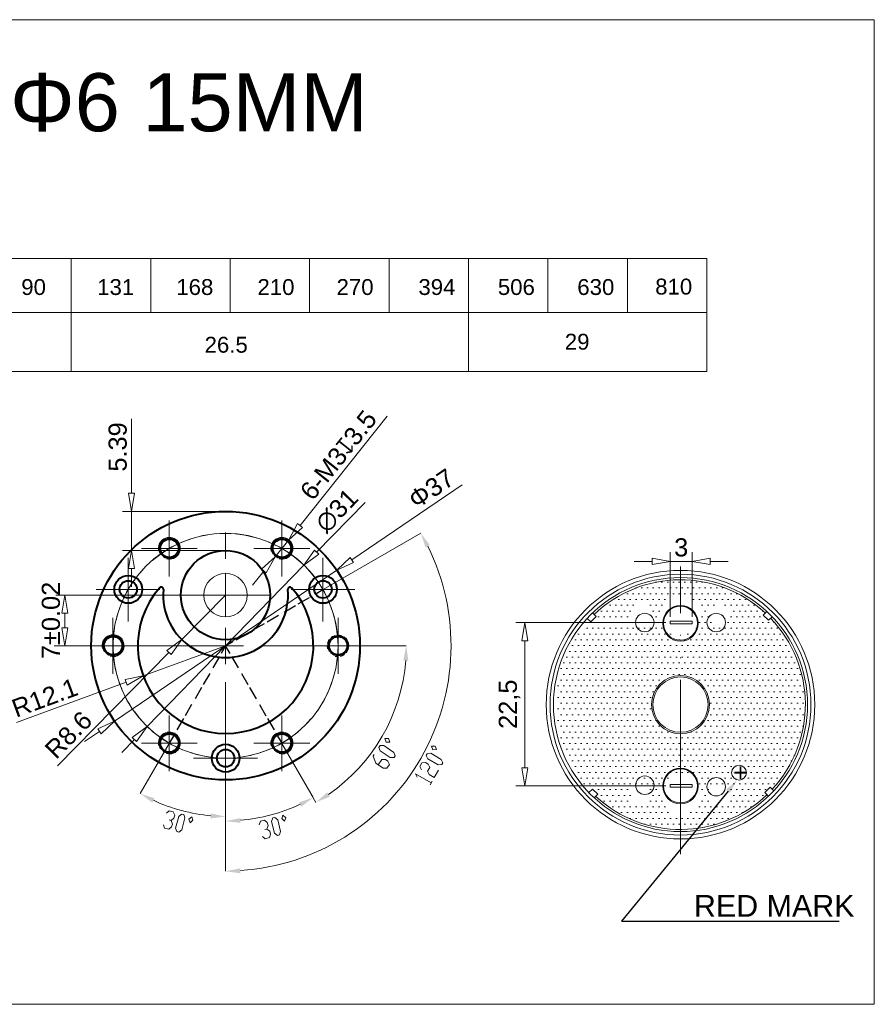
# Model space of a CAD drawing. Header units: millimetres. Extents: x 1871 to 2905, y 2083 to 2240.
# Tile 2 of 14: x 1980 to 2098, y 2103 to 2239. Entities that reach past the tile are written whole.
import ezdxf
from ezdxf import colors
from ezdxf.entities.mleader import LeaderData, LeaderLine
from ezdxf.math import Vec2, Vec3

# ---------------------------------------------------------------- set-up
doc = ezdxf.new("R2010")
doc.units = ezdxf.units.MM
doc.linetypes.add('ACAD_ISO05W100', pattern=[33, 24, -3, 0, -3, 0, -3])
for name, color, linetype in [('0 @ 1', 7, 'Continuous'), ('PDF13_0', 7, 'Continuous'), ('PDF13_粗实线层', 7, 'Continuous')]:
    doc.layers.add(name, color=color, linetype=linetype)
doc.styles.get("Standard").update_dxf_attribs({"font": 'arial.ttf'})
doc.dimstyles.new('ISO-252公差', dxfattribs={"dimtxt": 2.5, "dimasz": 2.5, "dimexe": 1.25, "dimexo": 0.625, "dimtad": 1, "dimdsep": 46, "dimtxsty": 'Standard', "dimblk": 'CLOSEDBLANK', "dimcen": 2.5, "dimadec": 0, "dimazin": 0, "dimtol": 1, "dimtm": 0.2, "dimtfac": 1, "dimtmove": 0, "dimatfit": 3, "dimldrblk": 'CLOSEDBLANK', "dimfxl": 0, "dimlwd": 5, "dimlwe": 5, "dimarcsym": 0})
doc.dimstyles.new('副本 ISO-25', dxfattribs={"dimtxt": 2.5, "dimasz": 2.5, "dimexe": 1.25, "dimexo": 0.625, "dimtad": 1, "dimtxsty": 'Standard', "dimblk": 'CLOSEDBLANK', "dimcen": 2.5, "dimadec": 0, "dimazin": 0, "dimtfac": 1, "dimtmove": 0, "dimatfit": 3, "dimldrblk": 'CLOSEDBLANK', "dimfxl": 0, "dimlwd": 5, "dimlwe": 5, "dimarcsym": 0})

# ---------------------------------------------------------------- blocks, each defined once
blk = doc.blocks.new('*U125')
at = {"linetype": 'ByBlock', "lineweight": 15}
for p, q in [((-0.52, 0.35), (-0.52, -0.35)), ((0.51, -0.35), (0.52, 0.35)), ((-0.52, -0.35), (0.51, -0.35))]:
    blk.add_line(p, q, dxfattribs=at)
blk = doc.blocks.new('*U126')
at = {"color": 0, "linetype": 'ByBlock', "lineweight": -2, "transparency": 16777216}
blk.add_blockref('*U125', (627027.77, 1790408.18), dxfattribs=at)
for p, rotation in [((627010.61, 1790391.05), 89.99999999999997), ((627044.89, 1790391.02), 270), ((627027.74, 1790373.9), 180)]:
    blk.add_blockref('*U125', p, dxfattribs=dict(at, rotation=rotation))
blk = doc.blocks.new('_ClosedBlank')
at = {"color": 0, "linetype": 'ByBlock', "lineweight": -2}
for p, q in [((-1, 0.167), (0, 0)), ((-1, 0.167), (-1, -0.167)), ((0, 0), (-1, -0.167))]:
    blk.add_line(p, q, dxfattribs=at)
blk = doc.blocks.new('*D189')
at = {"color": 0, "lineweight": 5, "transparency": 16777216}
for p, q in [((1995.42, 2173.27), (1995.42, 2183.52)), ((2007.75, 2170.77), (1994.17, 2170.77)), ((1995.42, 2165.38), (1995.42, 2170.77)), ((2007.73, 2165.38), (1994.17, 2165.38)), ((1995.42, 2162.88), (1995.42, 2160.38))]:
    blk.add_line(p, q, dxfattribs=at)
at = {"layer": 'Defpoints', "color": 0, "transparency": 16777216}
for p in [(1995.42, 2170.77), (2008.37, 2170.77), (2008.36, 2165.38)]:
    blk.add_point(p, dxfattribs=at)
at = {"color": 0, "lineweight": 5, "transparency": 16777216, "xscale": 2.5, "yscale": 2.5, "zscale": 2.5}
for p, rotation in [((1995.42, 2170.77), 270), ((1995.42, 2165.38), 90)]:
    blk.add_blockref('_ClosedBlank', p, dxfattribs=dict(at, rotation=rotation))
at = {"color": 0, "lineweight": 15, "transparency": 16777216, "insert": (1993.51, 2179.64), "char_height": 2.5, "attachment_point": 5, "rotation": 90}
blk.add_mtext('5.39', dxfattribs=at)
blk = doc.blocks.new('*D190')
at = {"color": 0, "lineweight": 5, "transparency": 16777216}
for p, q in [((2040.97, 2174.41), (2025.75, 2164.07)), ((1993.07, 2141.86), (2023.68, 2162.66)), ((1991, 2140.45), (1988.93, 2139.05))]:
    blk.add_line(p, q, dxfattribs=at)
at = {"layer": 'Defpoints', "color": 0, "transparency": 16777216}
for p in [(2023.68, 2162.66), (1993.07, 2141.86)]:
    blk.add_point(p, dxfattribs=at)
at = {"color": 0, "lineweight": 5, "transparency": 16777216, "xscale": 2.5, "yscale": 2.5, "zscale": 2.5}
for p, rotation in [((2023.68, 2162.66), 214.1988370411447), ((1993.07, 2141.86), 34.19883704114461)]:
    blk.add_blockref('_ClosedBlank', p, dxfattribs=dict(at, rotation=rotation))
at = {"color": 0, "lineweight": 20, "transparency": 16777216, "insert": (2036.72, 2173.89), "char_height": 2.5, "attachment_point": 5, "rotation": 34.1988}
blk.add_mtext('Φ37', dxfattribs=at)
blk = doc.blocks.new('*D191')
at = {"color": 0, "lineweight": 5, "transparency": 16777216}
for p, q in [((2030.62, 2183.89), (2018.62, 2168.82)), ((2015.18, 2164.5), (2017.06, 2166.86)), ((2013.63, 2162.54), (2012.07, 2160.58))]:
    blk.add_line(p, q, dxfattribs=at)
at = {"layer": 'Defpoints', "color": 0, "transparency": 16777216}
for p in [(2017.06, 2166.86), (2015.18, 2164.5)]:
    blk.add_point(p, dxfattribs=at)
at = {"color": 0, "lineweight": 5, "transparency": 16777216, "xscale": 2.5, "yscale": 2.5, "zscale": 2.5}
for p, rotation in [((2017.06, 2166.86), 231.4903306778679), ((2015.18, 2164.5), 51.49033067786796)]:
    blk.add_blockref('_ClosedBlank', p, dxfattribs=dict(at, rotation=rotation))
at = {"color": 0, "lineweight": 20, "transparency": 16777216, "insert": (2023.91, 2178.52), "char_height": 2.5, "attachment_point": 5, "rotation": 51.4903}
blk.add_mtext('6-M3{\\Fgdt|c0;x}3.5', dxfattribs=at)
blk = doc.blocks.new('*D192')
at = {"color": 0, "lineweight": 5, "transparency": 16777216}
for p, q in [((2027.58, 2172.01), (2020.91, 2165.15)), ((1997.55, 2141.13), (2019.16, 2163.36)), ((1995.81, 2139.34), (1994.06, 2137.55))]:
    blk.add_line(p, q, dxfattribs=at)
at = {"layer": 'Defpoints', "color": 0, "transparency": 16777216}
for p in [(2019.16, 2163.36), (1997.55, 2141.13)]:
    blk.add_point(p, dxfattribs=at)
at = {"color": 0, "lineweight": 5, "transparency": 16777216, "xscale": 2.5, "yscale": 2.5, "zscale": 2.5}
for p, rotation in [((2019.16, 2163.36), 225.793480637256), ((1997.55, 2141.13), 45.793480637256)]:
    blk.add_blockref('_ClosedBlank', p, dxfattribs=dict(at, rotation=rotation))
at = {"color": 0, "lineweight": 20, "transparency": 16777216, "insert": (2023.7, 2170.85), "char_height": 2.5, "attachment_point": 5, "rotation": 45.7935}
blk.add_mtext('∅31', dxfattribs=at)
blk = doc.blocks.new('*D193')
at = {"color": 0, "lineweight": 5, "transparency": 16777216}
for p, q in [((2008.37, 2152.26), (1997.02, 2148.09)), ((1979.57, 2141.67), (1994.68, 2147.22))]:
    blk.add_line(p, q, dxfattribs=at)
at = {"layer": 'Defpoints', "color": 0, "transparency": 16777216}
for p in [(2008.37, 2152.26), (1997.02, 2148.09)]:
    blk.add_point(p, dxfattribs=at)
at = {"color": 0, "lineweight": 5, "transparency": 16777216, "xscale": 2.5, "yscale": 2.5, "zscale": 2.5, "rotation": 20.18599027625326}
blk.add_blockref('_ClosedBlank', (1997.02, 2148.09), dxfattribs=at)
at = {"color": 0, "lineweight": 20, "transparency": 16777216, "insert": (1983.45, 2145.1), "char_height": 2.5, "attachment_point": 5, "rotation": 20.186}
blk.add_mtext('R12.1', dxfattribs=at)
blk = doc.blocks.new('*D140')
at = {"color": 0, "lineweight": 5, "transparency": 16777216}
for p, q in [((2008.36, 2159.23), (2002.32, 2153.1)), ((1985.22, 2135.72), (2000.57, 2151.32))]:
    blk.add_line(p, q, dxfattribs=at)
at = {"layer": 'Defpoints', "color": 0, "transparency": 16777216}
for p in [(2008.36, 2159.23), (2002.32, 2153.1)]:
    blk.add_point(p, dxfattribs=at)
at = {"color": 0, "lineweight": 5, "transparency": 16777216, "xscale": 2.5, "yscale": 2.5, "zscale": 2.5, "rotation": 45.45437397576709}
blk.add_blockref('_ClosedBlank', (2002.32, 2153.1), dxfattribs=at)
at = {"color": 0, "lineweight": 20, "transparency": 16777216, "insert": (1986.73, 2139.97), "char_height": 2.5, "attachment_point": 5, "rotation": 45.4544}
blk.add_mtext('R8.6', dxfattribs=at)
blk = doc.blocks.new('*D141')
at = {"color": 0, "lineweight": 5, "transparency": 16777216}
for p, q in [((2007.75, 2159.23), (1984.96, 2159.23)), ((1986.21, 2156.73), (1986.21, 2154.74)), ((2007.73, 2152.24), (1984.96, 2152.24))]:
    blk.add_line(p, q, dxfattribs=at)
at = {"layer": 'Defpoints', "color": 0, "transparency": 16777216}
for p in [(2008.37, 2159.23), (1986.21, 2152.24), (2008.36, 2152.24)]:
    blk.add_point(p, dxfattribs=at)
at = {"color": 0, "lineweight": 5, "transparency": 16777216, "xscale": 2.5, "yscale": 2.5, "zscale": 2.5}
for p, rotation in [((1986.21, 2159.23), 90), ((1986.21, 2152.24), 270)]:
    blk.add_blockref('_ClosedBlank', p, dxfattribs=dict(at, rotation=rotation))
at = {"color": 0, "lineweight": 20, "transparency": 16777216, "insert": (1984.31, 2155.74), "char_height": 2.5, "attachment_point": 5, "rotation": 90}
blk.add_mtext('7±0.02', dxfattribs=at)
blk = doc.blocks.new('*D194')
at = {"color": 0, "lineweight": 5, "transparency": 16777216}
for p, q in [((2069.63, 2156.24), (2069.63, 2165.13)), ((2072.62, 2156.24), (2072.62, 2165.13)), ((2067.13, 2163.88), (2064.63, 2163.88)), ((2069.63, 2163.88), (2072.62, 2163.88)), ((2075.12, 2163.88), (2077.62, 2163.88))]:
    blk.add_line(p, q, dxfattribs=at)
at = {"layer": 'Defpoints', "color": 0, "transparency": 16777216}
for p in [(2072.62, 2163.88), (2069.63, 2155.61), (2072.62, 2155.61)]:
    blk.add_point(p, dxfattribs=at)
at = {"color": 0, "lineweight": 5, "transparency": 16777216, "xscale": 2.5, "yscale": 2.5, "zscale": 2.5}
blk.add_blockref('_ClosedBlank', (2069.63, 2163.88), dxfattribs=at)
at = {"color": 0, "lineweight": 5, "transparency": 16777216, "xscale": 2.5, "yscale": 2.5, "zscale": 2.5, "rotation": 180}
blk.add_blockref('_ClosedBlank', (2072.62, 2163.88), dxfattribs=at)
at = {"color": 0, "lineweight": 20, "transparency": 16777216, "insert": (2071.13, 2165.79), "char_height": 2.5, "attachment_point": 5}
blk.add_mtext('3', dxfattribs=at)
blk = doc.blocks.new('*D195')
at = {"color": 0, "lineweight": 5, "transparency": 16777216}
for p, q in [((2069, 2155.44), (2048.35, 2155.44)), ((2049.6, 2152.94), (2049.6, 2135.44)), ((2069, 2132.94), (2048.35, 2132.94))]:
    blk.add_line(p, q, dxfattribs=at)
at = {"layer": 'Defpoints', "color": 0, "transparency": 16777216}
for p in [(2069.63, 2155.44), (2049.6, 2132.94), (2069.63, 2132.94)]:
    blk.add_point(p, dxfattribs=at)
at = {"color": 0, "lineweight": 5, "transparency": 16777216, "xscale": 2.5, "yscale": 2.5, "zscale": 2.5}
for p, rotation in [((2049.6, 2155.44), 90), ((2049.6, 2132.94), 270)]:
    blk.add_blockref('_ClosedBlank', p, dxfattribs=dict(at, rotation=rotation))
at = {"color": 0, "lineweight": 20, "transparency": 16777216, "insert": (2047.48, 2144.19), "char_height": 2.5, "attachment_point": 5, "rotation": 90}
blk.add_mtext('22,5', dxfattribs=at)

msp = doc.modelspace()

# ---------------------------------------------------------------- hatches: boundary and pattern name
at = {"linetype": 'ByBlock', "lineweight": 5}
h = msp.add_hatch(dxfattribs=at)
h.set_pattern_fill('DOTS', color=256, scale=0.5)
h.set_pattern_definition([(0, (-624956.7174, -1788246.89915), (0.396875, 0.79375), [0, -0.79375])])
h.paths.add_polyline_path([(2058.621, 2132.229), (2058.909, 2132.513), (2059.645, 2131.787), (2059.364, 2131.5, 0.1885764), (2071.033, 2126.936), (2071.033, 2129.032, -0.4142136), (2068.333, 2131.732, -0.4142136), (2071.033, 2134.432), (2071.033, 2140.138, -0.4142136), (2067.033, 2144.138, -0.4142136), (2071.033, 2148.138), (2071.033, 2153.705, -0.4142136), (2068.333, 2156.405, -0.4142136), (2071.033, 2159.105), (2071.033, 2161.34, 0.1935361), (2059.124, 2156.551), (2059.409, 2156.262), (2058.682, 2155.526), (2058.395, 2155.808, 0.3965865)])
h.paths.add_polyline_path([(2067.02, 2131.618, -1), (2064.22, 2131.618, -1)], flags=16)
h.paths.add_polyline_path([(2064.22, 2156.519, -1), (2067.02, 2156.519, -1)], flags=16)
h.paths.add_polyline_path([(2071.033, 2140.138), (2071.033, 2134.432, -0.4142136), (2073.733, 2131.732, -0.4142136), (2071.033, 2129.032), (2071.033, 2126.936, 0.1935361), (2082.943, 2131.725), (2082.658, 2132.014), (2083.385, 2132.75), (2083.672, 2132.469, 0.3965865), (2083.446, 2156.047), (2083.157, 2155.763), (2082.422, 2156.49), (2082.703, 2156.777, 0.1885764), (2071.033, 2161.34), (2071.033, 2159.105, -0.4142136), (2073.733, 2156.405, -0.4142136), (2071.033, 2153.705), (2071.033, 2148.138, -0.4142136), (2075.033, 2144.138, -0.4142136)])
h.paths.add_polyline_path([(2080.113, 2134.76, -1), (2078.077, 2134.76, -1)], flags=0)
h.paths.add_polyline_path([(2077.847, 2131.618, -1), (2075.047, 2131.618, -1)], flags=16)
h.paths.add_polyline_path([(2075.047, 2156.519, -1), (2077.847, 2156.519, -1)], flags=16)
h.paths.add_polyline_path([(2079.858, 2143.916), (2084.584, 2144.004), (2084.507, 2148.124), (2079.781, 2148.037)], flags=24)
h.paths.add_polyline_path([(2077.466, 2132.185), (2080.756, 2132.185), (2080.756, 2137.337), (2077.466, 2137.337)], flags=24)

# ---------------------------------------------------------------- linework, layer by layer
at = {"lineweight": 15}
for p, q in [((1885.11, 2205.6), (2074.665, 2205.6)), ((1987.109, 2205.6), (1987.109, 2190.025)), ((1998.054, 2205.6), (1998.054, 2198.167)), ((2008.998, 2205.6), (2008.998, 2198.167)), ((2019.943, 2205.6), (2019.943, 2198.167)), ((2030.887, 2205.6), (2030.887, 2198.167)), ((2041.832, 2205.6), (2041.832, 2190.025)), ((2052.776, 2205.6), (2052.776, 2198.167)), ((2063.721, 2205.6), (2063.721, 2198.167)), ((2074.665, 2205.6), (2074.665, 2190.025)), ((1885.11, 2198.167), (2074.665, 2198.167)), ((1885.11, 2190.025), (2074.665, 2190.025))]:
    msp.add_line(p, q, dxfattribs=at)
at = {"color": 1, "linetype": 'ACAD_ISO05W100', "lineweight": 5}
msp.add_line((2071.033, 2123.545), (2071.033, 2163.149), dxfattribs=at)
at = {"lineweight": 20}
for p, q in [((2008.358, 2162.234), (2008.358, 2156.234)), ((2002.209, 2159.234), (2014.506, 2159.234))]:
    msp.add_line(p, q, dxfattribs=at)
at = {"linetype": 'ByBlock', "lineweight": 15}
for p, q in [((2069.629, 2155.615), (2072.625, 2155.615)), ((2069.629, 2155.264), (2069.629, 2155.615)), ((2072.625, 2155.264), (2069.629, 2155.264)), ((2072.625, 2155.615), (2072.625, 2155.264)), ((2072.625, 2133.113), (2069.629, 2133.113)), ((2069.629, 2133.113), (2069.629, 2132.763)), ((2069.629, 2132.763), (2072.625, 2132.763)), ((2072.625, 2132.763), (2072.625, 2133.113))]:
    msp.add_line(p, q, dxfattribs=at)
msp.add_lwpolyline([(1871.486, 2238.515), (2097.733, 2238.515), (2097.733, 2102.844), (1871.486, 2102.844)], close=True, dxfattribs=at)
at = {"lineweight": 20}
for centre, radius in [((2008.358, 2152.245), 15.5), ((2008.358, 2159.234), 3)]:
    msp.add_circle(centre, radius, dxfattribs=at)
at = {"linetype": 'ByBlock', "lineweight": 15}
for centre, radius in [((2071.033, 2144.138), 18.5), ((2071.033, 2144.138), 17.971), ((2071.033, 2144.138), 17.5), ((2071.033, 2155.348), 2.453), ((2071.033, 2155.348), 2.343), ((2066.115, 2155.451), 1.272), ((2075.952, 2155.451), 1.272), ((2071.033, 2144.138), 4), ((2071.033, 2144.138), 3.807), ((2066.123, 2133.033), 1.272), ((2071.033, 2132.929), 2.453), ((2071.033, 2132.929), 2.343), ((2075.952, 2132.826), 1.272)]:
    msp.add_circle(centre, radius, dxfattribs=at)
at = {"color": 1, "linetype": 'ByBlock', "lineweight": 15}
msp.add_circle((2079.095, 2134.76), 1.018, dxfattribs=at)
at = {"linetype": 'ByBlock', "lineweight": 15}
for start, end in [(47.28311, 133.81354), (317.28311, 43.81354), (227.28311, 313.81354)]:
    msp.add_arc((2071.033, 2144.138), 17.202, start, end, dxfattribs=at)
at = {"layer": 'PDF13_0', "lineweight": 0}
msp.add_lwpolyline([(2015.734, 2164.219, 3.7322887), (2014.666, 2165.287, -3.7322887)], format="xyb", close=True, dxfattribs=at)
at = {"layer": 'PDF13_0', "lineweight": 40}
msp.add_lwpolyline([(1999.796, 2160.017, 0.7250999), (1999.287, 2160.242, 2.2094884), (2017.459, 2160.242, 0.7250642), (2016.951, 2160.017)], format="xyb", dxfattribs=at)
at = {"layer": 'PDF13_0', "lineweight": 25}
for points in [[(2020.716, 2159.374), (2021.775, 2159.996)], [(2018.381, 2158.035), (2019.938, 2158.907)], [(2020.343, 2159.156), (2020.343, 2159.156)], [(2016.42, 2156.883), (2017.977, 2157.786)], [(2014.086, 2155.545), (2015.642, 2156.448)], [(2016.047, 2156.665), (2016.047, 2156.665)], [(2012.156, 2154.424), (2013.712, 2155.327)], [(2009.821, 2153.085), (2011.377, 2153.988)], [(2011.751, 2154.206), (2011.751, 2154.206)], [(2008.98, 2151.187), (2008.358, 2152.245), (2007.735, 2151.187)], [(2008.358, 2152.245), (2009.416, 2152.836)], [(2007.517, 2150.782), (2006.614, 2149.225)], [(2009.198, 2150.782), (2010.101, 2149.225)], [(2006.179, 2148.447), (2005.276, 2146.891)], [(2006.396, 2148.852), (2006.396, 2148.852)], [(2010.319, 2148.852), (2010.319, 2148.852)], [(2010.537, 2148.447), (2011.44, 2146.891)], [(2005.058, 2146.486), (2004.155, 2144.929)], [(2011.657, 2146.486), (2012.56, 2144.929)], [(2003.688, 2144.151), (2002.785, 2142.595)], [(2003.937, 2144.556), (2003.937, 2144.556)], [(2012.809, 2144.556), (2012.809, 2144.556)], [(2013.027, 2144.151), (2013.93, 2142.595)], [(2002.567, 2142.221), (2001.665, 2140.665)], [(2014.148, 2142.221), (2015.051, 2140.665)], [(2001.229, 2139.886), (2000.606, 2138.828)], [(2001.447, 2140.26), (2001.447, 2140.26)], [(2015.269, 2140.26), (2015.269, 2140.26)], [(2015.486, 2139.886), (2016.109, 2138.828)]]:
    msp.add_lwpolyline(points, dxfattribs=at)
at = {"layer": 'PDF13_0', "lineweight": 0}
for points in [[(2022.677, 2153.148), (2022.553, 2152.992), (2022.397, 2152.619), (2022.397, 2152.587)], [(2023.456, 2153.677), (2023.113, 2153.521), (2022.895, 2153.366)], [(2024.39, 2153.615), (2024.234, 2153.677), (2023.86, 2153.739), (2023.767, 2153.708)], [(2025.106, 2153.054), (2024.919, 2153.303), (2024.67, 2153.49)], [(2022.366, 2152.276), (2022.366, 2152.245), (2022.397, 2151.84)], [(2024.981, 2151.28), (2025.137, 2151.498), (2025.292, 2151.84)], [(2025.355, 2152.152), (2025.355, 2152.245), (2025.292, 2152.619), (2025.23, 2152.774)], [(2023.456, 2150.782), (2023.86, 2150.751), (2023.891, 2150.751)], [(2024.203, 2150.782), (2024.234, 2150.782), (2024.607, 2150.938), (2024.763, 2151.062)]]:
    msp.add_lwpolyline(points, dxfattribs=at)
at = {"layer": 'PDF13_0', "lineweight": 40}
for centre, radius in [((2008.373, 2152.261), 18.507), ((2000.622, 2165.678), 1.354), ((2000.622, 2165.678), 1.261), ((2016.125, 2165.678), 1.354), ((2016.125, 2165.678), 1.261), ((2008.358, 2159.234), 6.148), ((1994.956, 2160.012), 1.914), ((2021.79, 2160.012), 1.914), ((1994.956, 2160.012), 1.199), ((2021.79, 2160.012), 1.199), ((1992.871, 2152.261), 1.354), ((1992.871, 2152.261), 1.261), ((2023.876, 2152.261), 1.354), ((2023.876, 2152.261), 1.261), ((2000.622, 2138.844), 1.354), ((2000.622, 2138.844), 1.261), ((2016.125, 2138.844), 1.354), ((2016.125, 2138.844), 1.261), ((2008.373, 2136.758), 1.914), ((2008.373, 2136.758), 1.199)]:
    msp.add_circle(centre, radius, dxfattribs=at)
at = {"layer": 'PDF13_0', "lineweight": 0}
for centre in [(2000.622, 2165.678), (2016.125, 2165.678), (2016.125, 2165.678), (2016.125, 2165.678), (1992.871, 2152.261), (2000.622, 2138.844), (2016.125, 2138.844)]:
    msp.add_arc(centre, 1.51, 254.99817, 195.00183, dxfattribs=at)
at = {"layer": 'PDF13_0', "lineweight": 40}
msp.add_arc((2008.373, 2159.234), 8.607, 174.91883, 5.08117, dxfattribs=at)
at = {"layer": 'PDF13_粗实线层', "lineweight": 18}
for points in [[(1996.777, 2165.662), (1998.116, 2165.662), (2000.606, 2165.662), (2000.606, 2168.152), (2000.606, 2169.491)], [(2012.249, 2165.662), (2013.619, 2165.662), (2016.109, 2165.662), (2016.109, 2168.152), (2016.109, 2169.491)], [(2003.564, 2166.969), (2003.066, 2166.783), (2001.82, 2166.285), (2000.606, 2165.662), (1999.486, 2164.915), (1998.396, 2164.105), (1998.303, 2164.012)], [(2005.93, 2167.53), (2005.68, 2167.499), (2004.747, 2167.281)], [(2013.152, 2166.969), (2012.373, 2167.187), (2011.035, 2167.499), (2009.696, 2167.685), (2008.358, 2167.717), (2007.144, 2167.685)], [(2008.358, 2164.23), (2008.358, 2167.841)], [(2021.806, 2159.996), (2035.254, 2167.748)], [(2004.466, 2165.662), (2003.097, 2165.662), (2000.606, 2165.662), (2000.606, 2163.14), (2000.606, 2161.802)], [(2015.393, 2166.036), (2014.895, 2166.285), (2014.272, 2166.534)], [(2016.047, 2165.662), (2016.14, 2165.662)], [(2016.109, 2165.6), (2016.109, 2165.693)], [(2019.969, 2165.662), (2018.599, 2165.662), (2016.109, 2165.662), (2016.109, 2163.14), (2016.109, 2161.802)], [(2020.872, 2161.335), (2020.218, 2162.207), (2019.315, 2163.203), (2018.319, 2164.105), (2017.261, 2164.915), (2016.451, 2165.444)], [(1990.551, 2159.996), (1992.45, 2159.996), (1994.941, 2159.996), (1994.941, 2162.487), (1994.941, 2164.386)], [(2017.385, 2159.996), (2019.284, 2159.996), (2021.775, 2159.996), (2021.775, 2162.487), (2021.775, 2164.386)], [(1997.4, 2163.203), (1996.591, 2162.3)], [(1995.843, 2161.335), (1995.657, 2161.117), (1994.941, 2159.996), (1994.318, 2158.782), (1993.789, 2157.537), (1993.384, 2156.261), (1993.322, 2155.856)], [(2005.867, 2159.234), (2008.358, 2159.234), (2008.358, 2161.755)], [(1999.33, 2159.996), (1997.431, 2159.996), (1994.941, 2159.996), (1994.941, 2157.475), (1994.941, 2155.576)], [(2022.148, 2159.249), (2021.775, 2159.996), (2021.557, 2160.339)], [(2026.164, 2159.996), (2024.265, 2159.996), (2021.775, 2159.996), (2021.775, 2157.475), (2021.775, 2155.576)], [(2010.848, 2159.234), (2008.358, 2159.234), (2008.358, 2156.743)], [(2023.86, 2152.245), (2023.798, 2153.584), (2023.611, 2154.922), (2023.331, 2156.261), (2022.926, 2157.537), (2022.646, 2158.16)], [(1989.026, 2152.245), (1990.365, 2152.245), (1992.855, 2152.245), (1992.855, 2154.735), (1992.855, 2156.074)], [(2020, 2152.245), (2021.339, 2152.245), (2023.86, 2152.245), (2023.86, 2154.735), (2023.86, 2156.074)], [(1993.073, 2154.673), (1992.917, 2153.584), (1992.917, 2153.459)], [(2005.867, 2152.245), (2008.358, 2152.245), (2008.358, 2154.735)], [(2008.358, 2154.237), (2008.358, 2150.626)], [(2008.327, 2152.245), (1984.761, 2152.245)], [(2003.377, 2152.245), (1987.376, 2152.245)], [(1992.855, 2152.245), (1992.917, 2150.875), (1993.104, 2149.537), (1993.384, 2148.229), (1993.789, 2146.922), (1994.069, 2146.299)], [(1996.715, 2152.245), (1995.376, 2152.245), (1992.855, 2152.245), (1992.855, 2149.723), (1992.855, 2148.385)], [(2010.848, 2152.245), (2008.358, 2152.245), (2008.358, 2149.723)], [(2013.37, 2152.245), (2029.339, 2152.245)], [(2023.86, 2152.245), (2023.86, 2152.245)], [(2027.689, 2152.245), (2026.351, 2152.245), (2023.86, 2152.245), (2023.86, 2149.723), (2023.86, 2148.385)], [(2029.37, 2152.245), (2033.262, 2152.245)], [(2023.642, 2149.817), (2023.798, 2150.875), (2023.798, 2151.031)], [(2020.872, 2143.124), (2021.059, 2143.342), (2021.775, 2144.494), (2022.397, 2145.677), (2022.926, 2146.922), (2023.331, 2148.229), (2023.425, 2148.634)], [(2008.358, 2147.233), (2008.358, 2131.232)], [(1994.567, 2145.21), (1994.941, 2144.494), (1995.159, 2144.151)], [(1995.843, 2143.124), (1996.497, 2142.283), (1997.4, 2141.287), (1998.396, 2140.353), (1999.486, 2139.544), (2000.264, 2139.046)], [(1996.777, 2138.828), (1998.116, 2138.828), (2000.606, 2138.828), (2000.606, 2141.318), (2000.606, 2142.657)], [(2012.249, 2138.828), (2013.619, 2138.828), (2016.109, 2138.828), (2016.109, 2141.318), (2016.109, 2142.657)], [(2003.968, 2136.742), (2005.867, 2136.742), (2008.358, 2136.742), (2008.358, 2139.233), (2008.358, 2141.132)], [(2019.315, 2141.287), (2020.125, 2142.19)], [(2013.152, 2137.52), (2013.65, 2137.676), (2014.895, 2138.205), (2016.109, 2138.828), (2017.261, 2139.544), (2018.319, 2140.353), (2018.413, 2140.447)], [(2000.606, 2138.797), (1996.591, 2131.886)], [(2004.466, 2138.828), (2003.097, 2138.828), (2000.606, 2138.828), (2000.606, 2136.306), (2000.606, 2134.968)], [(2001.322, 2138.454), (2001.82, 2138.205), (2002.443, 2137.925)], [(2019.969, 2138.828), (2018.599, 2138.828), (2016.109, 2138.828), (2016.109, 2136.306), (2016.109, 2134.968)], [(2020.81, 2130.672), (2016.109, 2138.797), (2020.436, 2131.326)], [(2003.564, 2137.52), (2004.342, 2137.271), (2005.68, 2136.991), (2007.019, 2136.805), (2008.358, 2136.742), (2009.572, 2136.805)], [(2010.786, 2136.929), (2011.035, 2136.991), (2011.969, 2137.178)], [(2029.401, 2135.839), (2029.9, 2136.587), (2030.398, 2136.587), (2030.74, 2136.338), (2030.927, 2135.871), (2030.584, 2135.404), (2030.086, 2135.373), (2029.059, 2136.089), (2028.686, 2137.022), (2028.841, 2137.271)], [(2012.747, 2136.742), (2010.848, 2136.742), (2008.358, 2136.742), (2008.358, 2134.252), (2008.358, 2132.353)], [(2035.347, 2135.155), (2035.129, 2135.622), (2035.41, 2136.12), (2035.908, 2136.151), (2036.281, 2135.933), (2036.499, 2135.497), (2036.188, 2134.968), (2036.406, 2134.532), (2037.122, 2134.096), (2037.713, 2135.123)], [(2034.756, 2134.127), (2034.538, 2134.594), (2036.686, 2133.349)], [(2036.561, 2133.1), (2036.842, 2133.598)], [(2008.358, 2128.088), (2008.358, 2131.201), (2008.358, 2128.711)], [(2008.358, 2131.201), (2008.358, 2121.177)], [(2000.233, 2129.178), (2000.606, 2129.52), (2001.167, 2129.364), (2001.353, 2128.898), (2001.229, 2128.493), (2000.855, 2128.15), (2000.575, 2128.244)], [(2000.855, 2128.15), (2001.042, 2127.683), (2000.918, 2127.279), (2000.544, 2126.967), (1999.953, 2127.092), (1999.797, 2127.59)], [(2012.996, 2127.59), (2013.183, 2128.057), (2013.743, 2128.213), (2014.117, 2127.901), (2014.241, 2127.497), (2014.054, 2126.999), (2013.774, 2126.936)], [(2014.054, 2126.999), (2014.459, 2126.687), (2014.553, 2126.283), (2014.397, 2125.816), (2013.837, 2125.66), (2013.432, 2125.971)]]:
    msp.add_lwpolyline(points, dxfattribs=at)
for points in [[(2008.42, 2152.245), (2008.327, 2152.245)], [(2008.358, 2152.276), (2008.358, 2152.183)], [(2031.581, 2136.836), (2031.051, 2136.836), (2029.682, 2137.77), (2029.495, 2138.236), (2029.651, 2138.486), (2030.18, 2138.486), (2031.549, 2137.552), (2031.736, 2137.085)], [(2030.491, 2138.984), (2030.304, 2139.451), (2030.802, 2139.451), (2030.989, 2138.984)], [(2036.935, 2137.925), (2036.717, 2138.392), (2037.215, 2138.423), (2037.433, 2137.956)], [(2038.149, 2135.871), (2037.651, 2135.839), (2036.219, 2136.649), (2036.001, 2137.116), (2036.126, 2137.365), (2036.655, 2137.427), (2038.087, 2136.587), (2038.305, 2136.12)], [(2001.665, 2126.656), (2001.478, 2127.123), (2001.914, 2128.742), (2002.287, 2129.053), (2002.599, 2128.991), (2002.754, 2128.524), (2002.318, 2126.905), (2001.945, 2126.563)], [(2003.315, 2128.368), (2003.719, 2128.68), (2003.875, 2128.213), (2003.501, 2127.87)], [(2016.109, 2128.431), (2016.265, 2128.898), (2016.669, 2128.555), (2016.483, 2128.088)], [(2015.518, 2126.096), (2015.113, 2126.438), (2014.677, 2128.026), (2014.864, 2128.524), (2015.144, 2128.586), (2015.549, 2128.275), (2015.953, 2126.656), (2015.798, 2126.189)]]:
    msp.add_lwpolyline(points, close=True, dxfattribs=at)
for centre, radius, start, end in [((2008.373, 2152.261), 31.052, 273.76282, 26.23535), ((2008.373, 2152.261), 24.92, 304.68933, 355.30884), ((2008.373, 2152.261), 23.519, 244.97314, 265.0287), ((2008.374, 2152.316), 24.197, 274.83229, 295.13445)]:
    msp.add_arc(centre, radius, start, end, dxfattribs=at)
at = {"layer": 'PDF13_粗实线层', "lineweight": 15, "transparency": 33554559}
for points in [[(2035.908, 2165.818), (2036.499, 2166.129), (2035.254, 2167.748)], [(2032.857, 2150.222), (2033.542, 2150.19), (2033.262, 2152.245)], [(1998.272, 2130.641), (1998.583, 2131.232), (1996.591, 2131.886)], [(2022.709, 2131.45), (2022.366, 2132.042), (2020.81, 2130.672)], [(2018.475, 2130.672), (2018.786, 2130.08), (2020.436, 2131.326)], [(2006.334, 2129.147), (2006.303, 2128.462), (2008.358, 2128.711)], [(2010.412, 2127.839), (2010.381, 2128.493), (2008.358, 2128.088)], [(2010.412, 2120.897), (2010.381, 2121.582), (2008.358, 2121.177)]]:
    msp.add_solid(points, dxfattribs=at)

# ---------------------------------------------------------------- block references
at = {"linetype": 'ByBlock', "lineweight": 15, "rotation": 45.58963729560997}
msp.add_blockref('*U126', (842240.583, -1698673.017), dxfattribs=at)

# ---------------------------------------------------------------- texts
at = {"linetype": 'ByBlock', "lineweight": 15, "insert": (1912.823, 2231.138), "char_height": 8, "attachment_point": 1}
msp.add_mtext_dynamic_manual_height_columns('JGB37-3530 Φ6 15MM', width=199.96295, gutter_width=12.5, heights=[0], dxfattribs=at)
at = {"color": 1, "linetype": 'ByBlock', "lineweight": 15, "insert": (2078.286, 2136.05), "char_height": 2.5, "attachment_point": 1}
msp.add_mtext_dynamic_manual_height_columns('+', width=1.03042, gutter_width=12.5, heights=[0], dxfattribs=at)
at = {"layer": '0 @ 1', "lineweight": 15, "char_height": 2.1889, "attachment_point": 1}
for s, insert in [('90', (1980.217, 2202.772)), ('131', (1990.679, 2202.772)), ('168', (2001.577, 2202.772)), ('210', (2012.756, 2202.772)), ('270', (2023.654, 2202.772)), ('394', (2034.927, 2202.772)), ('506', (2045.872, 2202.772)), ('630', (2056.816, 2202.772)), ('810', (2067.549, 2202.832)), ('29', (2055.099, 2195.238)), ('26.5', (2005.472, 2194.822))]:
    msp.add_mtext_dynamic_manual_height_columns(s, width=8.27532, gutter_width=27.361, heights=[0], dxfattribs=dict(at, insert=insert))

# ---------------------------------------------------------------- dimensions: what is measured, and where the dimension line sits
at = {"lineweight": 20}
dim = msp.add_diameter_dim_2p(p1=(2015.185, 2164.496), p2=(2017.065, 2166.859), text='6-M3{\\Fgdt|c0;x}3.5', dimstyle='副本 ISO-25', dxfattribs=at)
dim.commit()
dim.dimension.update_dxf_attribs({"geometry": '*D191', "text_midpoint": (2023.909, 2178.516)})
at = {"lineweight": 15}
dim = msp.add_linear_dim(base=(1995.415, 2170.767), p1=(2008.358, 2165.382), p2=(2008.373, 2170.767), angle=90, text='5.39', dimstyle='ISO-252公差', dxfattribs=at)
dim.commit()
dim.dimension.update_dxf_attribs({"geometry": '*D189', "text_midpoint": (1993.513, 2179.642)})
at = {"lineweight": 20}
dim = msp.add_diameter_dim_2p(p1=(1993.066, 2141.859), p2=(2023.68, 2162.663), text='Φ37', dimstyle='副本 ISO-25', dxfattribs=at)
dim.commit()
dim.dimension.update_dxf_attribs({"geometry": '*D190', "text_midpoint": (2037.823, 2172.274), "dimtype": 163})
dim = msp.add_diameter_dim_2p(p1=(1997.55, 2141.134), p2=(2019.165, 2163.356), dimstyle='副本 ISO-25', dxfattribs=at)
dim.commit()
dim.dimension.update_dxf_attribs({"geometry": '*D192', "text_midpoint": (2023.702, 2170.848)})
dim = msp.add_linear_dim(base=(2072.625, 2163.884), p1=(2069.629, 2155.615), p2=(2072.625, 2155.615), dimstyle='副本 ISO-25', dxfattribs=at)
dim.commit()
dim.dimension.update_dxf_attribs({"geometry": '*D194', "text_midpoint": (2071.127, 2165.786)})
dim = msp.add_linear_dim(base=(1986.211, 2152.245), p1=(2008.373, 2159.234), p2=(2008.358, 2152.245), angle=90, text='7±0.02', dimstyle='副本 ISO-25', dxfattribs=at)
dim.commit()
dim.dimension.update_dxf_attribs({"geometry": '*D141', "text_midpoint": (1986.211, 2155.739), "dimtype": 160})
for center, mpoint, text, picture, middle in [((2008.358, 2159.234), (2002.32, 2153.099), 'R8.6', '*D140', (1988.089, 2138.641)), ((2008.373, 2152.261), (1997.022, 2148.087), 'R12.1', '*D193', (1984.098, 2143.336))]:
    dim = msp.add_radius_dim(center=center, mpoint=mpoint, text=text, dimstyle='副本 ISO-25', dxfattribs=at)
    dim.commit()
    dim.dimension.update_dxf_attribs({"geometry": picture, "text_midpoint": middle, "dimtype": 164})
dim = msp.add_aligned_dim(p1=(2069.629, 2155.44), p2=(2069.629, 2132.938), distance=-20.026, dimstyle='副本 ISO-25', dxfattribs=at)
dim.commit()
dim.dimension.update_dxf_attribs({"geometry": '*D195', "text_midpoint": (2047.476, 2144.189)})

# ---------------------------------------------------------------- leaders
at = {"color": 1, "lineweight": 20}
ml = msp.add_multileader_mtext('Standard', dxfattribs=at)
ml.set_content('RED MARK', color=1)
ml.set_leader_properties()
ml.build(insert=Vec2(0, 0))
ml.multileader.update_dxf_attribs({"text_left_attachment_type": 5, "arrow_head_size": 2})
ctx = ml.context
ctx.base_point, ctx.char_height, ctx.arrow_head_size, ctx.plane_origin = Vec3(2070.884, 2114.305), 3, 2, Vec3(2079.095, 2135.778)
ctx.left_attachment = 5
notes = []
notes.append((ctx, [(0, (1, 1, 0), (2062.884, 2114.305), (1, 0), 8, [(0, [(2078.857, 2133.77)], 0, [])])]))
ctx.mtext.insert, ctx.mtext.flow_direction = Vec3(2072.884, 2117.905), 5
for ctx, leaders in notes:
    for number, flags, end, landing, length, lines in leaders:
        leader = LeaderData()
        leader.index, (leader.has_last_leader_line, leader.has_dogleg_vector, leader.attachment_direction) = number, flags
        leader.last_leader_point, leader.dogleg_vector, leader.dogleg_length = Vec3(end), Vec3(landing), length
        for number, points, colour, breaks in lines:
            line = LeaderLine()
            line.index, line.vertices, line.color, line.breaks = number, Vec3.list(points), colors.encode_raw_color(colour), breaks
            leader.lines.append(line)
        ctx.leaders.append(leader)

doc.saveas('drawing.dxf')
